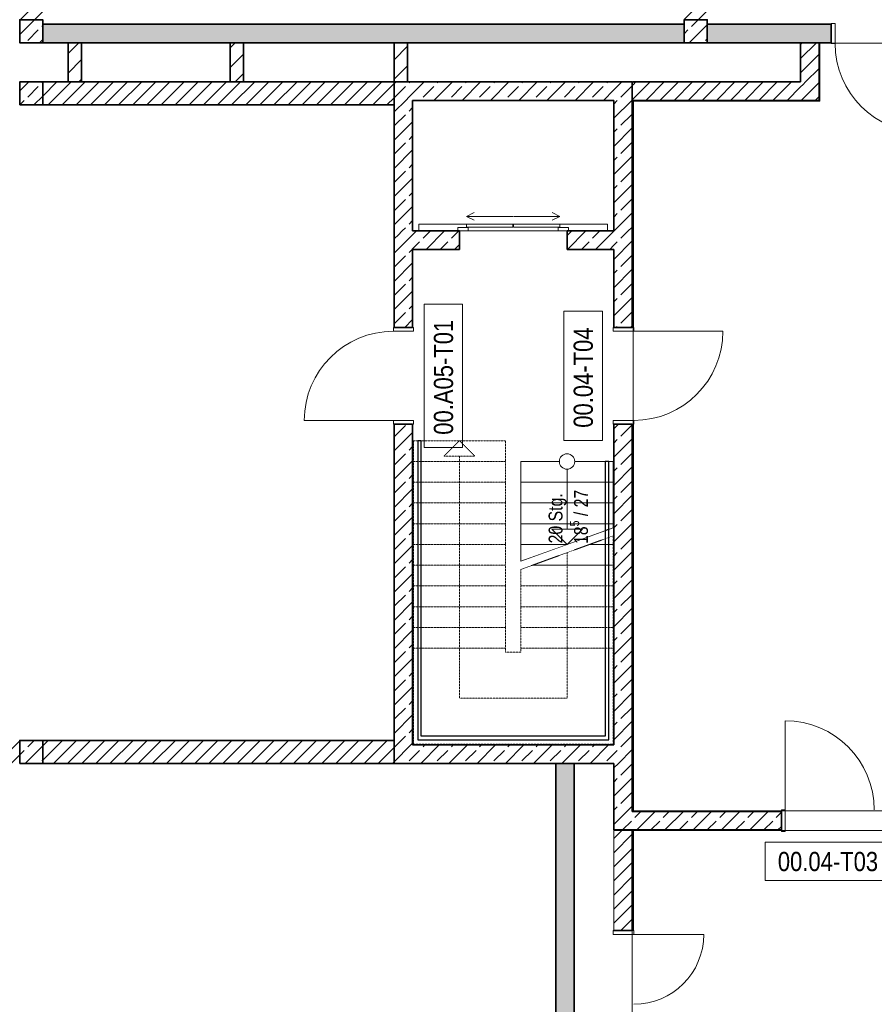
# Model space of a CAD drawing. Header units: metres. Extents: x -58265 to 590738, y -55036 to 35250.
# Tile 4 of 160: x -43400 to -32275, y -12635 to 180. Entities that reach past the tile are written whole.
import ezdxf

# ---------------------------------------------------------------- set-up
doc = ezdxf.new("R2010")
doc.units = ezdxf.units.M
doc.header["$LTSCALE"] = 0.05
doc.header["$PDSIZE"] = 0.8
doc.linetypes.add('Strichlinie_ eng', pattern=[46, 30, -16])
doc.linetypes.add('Wipeout_Contour', pattern=[20000, 0, -20000])
for name, color, linetype in [('0._Pikto für Layout_1_A_1_Bauteilschraffuren', 7, 'Continuous'), ('0._Pikto für Layout_1_A_1_Decken_UHD_3D', 7, 'Continuous'), ('0._Pikto für Layout_1_A_1_Geländer _ Brüstungen', 7, 'Continuous'), ('0._Pikto für Layout_1_A_1_Schraffuren', 7, 'Continuous'), ('0._Pikto für Layout_1_A_1_Stützen', 7, 'Continuous'), ('0._Pikto für Layout_1_A_1_Treppen', 7, 'Continuous'), ('0._Pikto für Layout_1_A_1_Türen', 7, 'Continuous'), ('0._Pikto für Layout_1_A_1_Türen_Text', 7, 'Continuous'), ('0._Pikto für Layout_1_A_1_Wände_Innen_Massiv', 7, 'Continuous')]:
    doc.layers.add(name, color=color, linetype=linetype)
doc.styles.add('ERSTELLTER_STIL_1', font='ARIALN.TTF')
doc.styles.add('ERSTELLTER_STIL_2', font='txt')
pattern_1 = [(45, (0, 0), (-183.8478, 183.8478), []), (45, (-91.92, 91.92), (-183.8478, 183.8478), [195, -65])]
pattern_2 = [(0, (0, 0), (0, 173.2051), [0, -100]), (0, (50, 86.6), (0, 173.2051), [0, -100])]
pattern_3 = [(45, (0, 0), (-91.92388, 91.92388), [])]
pattern_4 = [(45, (0, 0), (-127.2792, 127.2792), [])]

msp = doc.modelspace()

# ---------------------------------------------------------------- hatches: boundary and pattern name
at = {"layer": '0._Pikto für Layout_1_A_1_Bauteilschraffuren', "linetype": 'Continuous', "lineweight": 18}
h = msp.add_hatch(dxfattribs=at)
h.set_pattern_fill('MW_Kalksandstein_0001', color=9, style=0, pattern_type=2)
h.set_pattern_definition(pattern_3)
h.paths.add_polyline_path([(-43100, 7175), (-43400, 7175), (-43400, 180), (-43100, 180)])
h = msp.add_hatch(dxfattribs=at)
h.set_pattern_fill('MW_Kalksandstein_0001', color=9, style=0, pattern_type=2)
h.set_pattern_definition(pattern_3)
h.paths.add_polyline_path([(-34450, 7175), (-34750, 7175), (-34750, 180), (-34450, 180)])
h = msp.add_hatch(dxfattribs=at)
h.set_pattern_fill('Beton__Stahlbeton_0001', color=9, style=0, pattern_type=2)
h.set_pattern_definition(pattern_1)
h.paths.add_polyline_path([(-43100, -120), (-43100, 180), (-43400, 180), (-43400, -120)])
h = msp.add_hatch(dxfattribs=at)
h.set_pattern_fill('Beton__Stahlbeton_0001', color=9, style=0, pattern_type=2)
h.set_pattern_definition(pattern_1)
h.paths.add_polyline_path([(-34450, -120), (-34450, 180), (-34750, 180), (-34750, -120)])
for points in [[(-43100, -120), (-34750, -120), (-34750, 120), (-43100, 120)], [(-34450, 120), (-34450, -120), (-32835, -120), (-32835, 120)], [(-36180, -17800), (-36180, -9500), (-36420, -9500), (-36420, -17800)]]:
    msp.add_hatch(color=9, dxfattribs=at).paths.add_polyline_path(points)
h = msp.add_hatch(dxfattribs=at)
h.set_pattern_fill('MW_Ziegel_0001', color=9, style=0, pattern_type=2)
h.set_pattern_definition(pattern_4)
h.paths.add_polyline_path([(-42596, -630), (-42596, -120), (-42771, -120), (-42771, -630)])
h = msp.add_hatch(dxfattribs=at)
h.set_pattern_fill('MW_Ziegel_0001', color=9, style=0, pattern_type=2)
h.set_pattern_definition(pattern_4)
h.paths.add_polyline_path([(-40488, -630), (-40488, -120), (-40662, -120), (-40662, -630)])
h = msp.add_hatch(dxfattribs=at)
h.set_pattern_fill('MW_Ziegel_0001', color=9, style=0, pattern_type=2)
h.set_pattern_definition(pattern_4)
h.paths.add_polyline_path([(-38350, -630), (-38350, -120), (-38525, -120), (-38525, -630)])
h = msp.add_hatch(dxfattribs=at)
h.set_pattern_fill('MW_Kalksandstein_0001', color=9, style=0, pattern_type=2)
h.set_pattern_definition(pattern_3)
h.paths.add_polyline_path([(-32995, -630), (-32995, -120), (-33235, -120), (-33235, -630)])
h = msp.add_hatch(dxfattribs=at)
h.set_pattern_fill('Verputz_0001', color=9, style=0, pattern_type=2)
h.set_pattern_definition(pattern_2)
h.paths.add_polyline_path([(-32985, -870), (-32985, -120), (-32995, -120), (-32995, -870)])
h = msp.add_hatch(dxfattribs=at)
h.set_pattern_fill('Beton__Stahlbeton_0001', color=9, style=0, pattern_type=2)
h.set_pattern_definition(pattern_1)
h.paths.add_polyline_path([(-43400, -930), (-43100, -930), (-43100, -630), (-43400, -630)])
h = msp.add_hatch(dxfattribs=at)
h.set_pattern_fill('MW_Kalksandstein_0001', color=9, style=0, pattern_type=2)
h.set_pattern_definition(pattern_3)
h.paths.add_polyline_path([(-43100, -930), (-38525, -930), (-38525, -630), (-43100, -630)])
h = msp.add_hatch(dxfattribs=at)
h.set_pattern_fill('Beton__Stahlbeton_0001', color=9, style=0, pattern_type=2)
h.set_pattern_definition(pattern_1)
h.paths.add_polyline_path([(-38285, -870), (-38525, -630), (-38525, -870)])
h = msp.add_hatch(dxfattribs=at)
h.set_pattern_fill('Beton__Stahlbeton_0001', color=9, style=0, pattern_type=2)
h.set_pattern_definition(pattern_1)
h.paths.add_polyline_path([(-38285, -630), (-38525, -630), (-38285, -870)])
h = msp.add_hatch(dxfattribs=at)
h.set_pattern_fill('Beton__Stahlbeton_0001', color=9, style=0, pattern_type=2)
h.set_pattern_definition(pattern_1)
h.paths.add_polyline_path([(-38285, -870), (-35665, -870), (-35665, -630), (-38285, -630)])
h = msp.add_hatch(dxfattribs=at)
h.set_pattern_fill('Beton__Stahlbeton_0001', color=9, style=0, pattern_type=2)
h.set_pattern_definition(pattern_1)
h.paths.add_polyline_path([(-35665, -870), (-35425, -640), (-35665, -630)])
h = msp.add_hatch(dxfattribs=at)
h.set_pattern_fill('Beton__Stahlbeton_0001', color=9, style=0, pattern_type=2)
h.set_pattern_definition(pattern_1)
h.paths.add_polyline_path([(-35425, -640), (-35665, -870), (-35425, -870)])
h = msp.add_hatch(dxfattribs=at)
h.set_pattern_fill('MW_Kalksandstein_0001', color=9, style=0, pattern_type=2)
h.set_pattern_definition(pattern_3)
h.paths.add_polyline_path([(-35425, -640), (-35425, -870), (-35415, -870), (-35415, -630)])
h = msp.add_hatch(dxfattribs=at)
h.set_pattern_fill('MW_Kalksandstein_0001', color=9, style=0, pattern_type=2)
h.set_pattern_definition(pattern_3)
h.paths.add_polyline_path([(-33235, -630), (-35415, -630), (-35415, -870), (-33235, -870)])
h = msp.add_hatch(dxfattribs=at)
h.set_pattern_fill('MW_Kalksandstein_0001', color=9, style=0, pattern_type=2)
h.set_pattern_definition(pattern_3)
h.paths.add_polyline_path([(-33235, -870), (-32995, -870), (-33235, -630)])
h = msp.add_hatch(dxfattribs=at)
h.set_pattern_fill('MW_Kalksandstein_0001', color=9, style=0, pattern_type=2)
h.set_pattern_definition(pattern_3)
h.paths.add_polyline_path([(-33235, -630), (-32995, -870), (-32995, -630)])
h = msp.add_hatch(dxfattribs=at)
h.set_pattern_fill('Beton__Stahlbeton_0001', color=9, style=0, pattern_type=2)
h.set_pattern_definition(pattern_1)
h.paths.add_polyline_path([(-38525, -870), (-38525, -2570), (-38285, -2570), (-38285, -870)])
h = msp.add_hatch(dxfattribs=at)
h.set_pattern_fill('Beton__Stahlbeton_0001', color=9, style=0, pattern_type=2)
h.set_pattern_definition(pattern_1)
h.paths.add_polyline_path([(-35665, -870), (-35665, -2570), (-35425, -2570), (-35425, -870)])
h = msp.add_hatch(dxfattribs=at)
h.set_pattern_fill('Verputz_0001', color=9, style=0, pattern_type=2)
h.set_pattern_definition(pattern_2)
h.paths.add_polyline_path([(-35425, -870), (-35425, -880), (-35415, -880), (-35415, -870)])
h = msp.add_hatch(dxfattribs=at)
h.set_pattern_fill('Verputz_0001', color=9, style=0, pattern_type=2)
h.set_pattern_definition(pattern_2)
h.paths.add_polyline_path([(-35425, -880), (-35425, -2570), (-35415, -2570), (-35415, -880)])
h = msp.add_hatch(dxfattribs=at)
h.set_pattern_fill('Verputz_0001', color=9, style=0, pattern_type=2)
h.set_pattern_definition(pattern_2)
h.paths.add_polyline_path([(-32995, -870), (-35415, -870), (-35415, -880), (-32995, -880)])
h = msp.add_hatch(dxfattribs=at)
h.set_pattern_fill('Beton__Stahlbeton_0001', color=9, style=0, pattern_type=2)
h.set_pattern_definition(pattern_1)
h.paths.add_polyline_path([(-38525, -2570), (-38285, -2810), (-38285, -2570)])
h = msp.add_hatch(dxfattribs=at)
h.set_pattern_fill('Beton__Stahlbeton_0001', color=9, style=0, pattern_type=2)
h.set_pattern_definition(pattern_1)
h.paths.add_polyline_path([(-38285, -2810), (-38525, -2570), (-38525, -2810)])
h = msp.add_hatch(dxfattribs=at)
h.set_pattern_fill('Beton__Stahlbeton_0001', color=9, style=0, pattern_type=2)
h.set_pattern_definition(pattern_1)
h.paths.add_polyline_path([(-38285, -2810), (-37675, -2810), (-37675, -2570), (-38285, -2570)])
h = msp.add_hatch(dxfattribs=at)
h.set_pattern_fill('Beton__Stahlbeton_0001', color=9, style=0, pattern_type=2)
h.set_pattern_definition(pattern_1)
h.paths.add_polyline_path([(-36275, -2570), (-36275, -2810), (-35665, -2810), (-35665, -2570)])
h = msp.add_hatch(dxfattribs=at)
h.set_pattern_fill('Beton__Stahlbeton_0001', color=9, style=0, pattern_type=2)
h.set_pattern_definition(pattern_1)
h.paths.add_polyline_path([(-35425, -2570), (-35665, -2570), (-35665, -3825), (-35425, -3825)])
h = msp.add_hatch(dxfattribs=at)
h.set_pattern_fill('Verputz_0001', color=9, style=0, pattern_type=2)
h.set_pattern_definition(pattern_2)
h.paths.add_polyline_path([(-35425, -2570), (-35425, -3825), (-35415, -2570)])
h = msp.add_hatch(dxfattribs=at)
h.set_pattern_fill('Beton__Stahlbeton_0001', color=9, style=0, pattern_type=2)
h.set_pattern_definition(pattern_1)
h.paths.add_polyline_path([(-38525, -3825), (-38285, -3825), (-38285, -2810), (-38525, -2810)])
h = msp.add_hatch(dxfattribs=at)
h.set_pattern_fill('Beton__Stahlbeton_0001', color=9, style=0, pattern_type=2)
h.set_pattern_definition(pattern_1)
h.paths.add_polyline_path([(-38525, -9260), (-38285, -9260), (-38285, -5085), (-38525, -5085)])
h = msp.add_hatch(dxfattribs=at)
h.set_pattern_fill('Verputz_0001', color=9, style=0, pattern_type=2)
h.set_pattern_definition(pattern_2)
h.paths.add_polyline_path([(-35415, -5085), (-35425, -9500)])
h = msp.add_hatch(dxfattribs=at)
h.set_pattern_fill('MW_Kalksandstein_0001', color=9, style=0, pattern_type=2)
h.set_pattern_definition(pattern_3)
h.paths.add_polyline_path([(-45645, -9500), (-43400, -9500), (-43400, -9200), (-45645, -9200)])
h = msp.add_hatch(dxfattribs=at)
h.set_pattern_fill('Beton__Stahlbeton_0001', color=9, style=0, pattern_type=2)
h.set_pattern_definition(pattern_1)
h.paths.add_polyline_path([(-43400, -9500), (-43100, -9500), (-43100, -9200), (-43400, -9200)])
h = msp.add_hatch(dxfattribs=at)
h.set_pattern_fill('MW_Kalksandstein_0001', color=9, style=0, pattern_type=2)
h.set_pattern_definition(pattern_3)
h.paths.add_polyline_path([(-43100, -9500), (-38525, -9500), (-38525, -9200), (-43100, -9200)])
h = msp.add_hatch(dxfattribs=at)
h.set_pattern_fill('Beton__Stahlbeton_0001', color=9, style=0, pattern_type=2)
h.set_pattern_definition(pattern_1)
h.paths.add_polyline_path([(-38285, -9260), (-38525, -9500), (-38285, -9500)])
h = msp.add_hatch(dxfattribs=at)
h.set_pattern_fill('Beton__Stahlbeton_0001', color=9, style=0, pattern_type=2)
h.set_pattern_definition(pattern_1)
h.paths.add_polyline_path([(-38525, -9260), (-38525, -9500), (-38285, -9260)])
h = msp.add_hatch(dxfattribs=at)
h.set_pattern_fill('Beton__Stahlbeton_0001', color=9, style=0, pattern_type=2)
h.set_pattern_definition(pattern_1)
h.paths.add_polyline_path([(-38285, -9500), (-35665, -9500), (-35665, -9260), (-38285, -9260)])
h = msp.add_hatch(dxfattribs=at)
h.set_pattern_fill('Beton__Stahlbeton_0001', color=9, style=0, pattern_type=2)
h.set_pattern_definition(pattern_1)
h.paths.add_polyline_path([(-35425, -10125), (-35425, -9500), (-35665, -9500), (-35665, -10125)])
h = msp.add_hatch(dxfattribs=at)
h.set_pattern_fill('Verputz_0001', color=9, style=0, pattern_type=2)
h.set_pattern_definition(pattern_2)
h.paths.add_polyline_path([(-35415, -10115), (-35415, -9500), (-35425, -9500), (-35425, -10115)])
h = msp.add_hatch(dxfattribs=at)
h.set_pattern_fill('Verputz_0001', color=9, style=0, pattern_type=2)
h.set_pattern_definition(pattern_2)
h.paths.add_polyline_path([(-35415, -10115), (-33485, -10125), (-33485, -10115)])
h = msp.add_hatch(dxfattribs=at)
h.set_pattern_fill('Beton__Stahlbeton_0001', color=9, style=0, pattern_type=2)
h.set_pattern_definition(pattern_1)
h.paths.add_polyline_path([(-35665, -10125), (-35665, -10365), (-35425, -10125)])
h = msp.add_hatch(dxfattribs=at)
h.set_pattern_fill('Beton__Stahlbeton_0001', color=9, style=0, pattern_type=2)
h.set_pattern_definition(pattern_1)
h.paths.add_polyline_path([(-35425, -10125), (-35655, -10365), (-35425, -10365)])
h = msp.add_hatch(dxfattribs=at)
h.set_pattern_fill('Beton__Stahlbeton_0001', color=9, style=0, pattern_type=2)
h.set_pattern_definition(pattern_1)
h.paths.add_polyline_path([(-35425, -10125), (-35425, -10365), (-33485, -10365), (-33485, -10125), (-35425, -10125)])
h = msp.add_hatch(dxfattribs=at)
h.set_pattern_fill('Verputz_0001', color=9, style=0, pattern_type=2)
h.set_pattern_definition(pattern_2)
h.paths.add_polyline_path([(-35665, -10375), (-33485, -10375), (-33485, -10365), (-35655, -10365)])
h = msp.add_hatch(dxfattribs=at)
h.set_pattern_fill('MW_Kalksandstein_0001', color=9, style=0, pattern_type=2)
h.set_pattern_definition(pattern_3)
h.paths.add_polyline_path([(-35425, -10365), (-35665, -10365), (-35665, -11675), (-35425, -11675)])
h = msp.add_hatch(dxfattribs=at)
h.set_pattern_fill('Verputz_0001', color=9, style=0, pattern_type=2)
h.set_pattern_definition(pattern_2)
h.paths.add_polyline_path([(-35425, -10365), (-35425, -11675), (-35415, -11675), (-35415, -10365)])

# ---------------------------------------------------------------- linework, layer by layer
at = {"layer": '0._Pikto für Layout_1_A_1_Decken_UHD_3D', "color": 9, "linetype": 'Continuous', "lineweight": 18, "flags": 128}
for points in [[(-35415, -880), (-35415, -10115), (-25925, -10115), (-25925, -11469), (-23425, -11469), (-23425, -8135), (-31435, -8135), (-31435, -125), (-32985, -125), (-32985, -880)], [(-35425, -10375), (-35425, -20525), (-31333, -20525), (-29725, -20525), (-29725, -10375)]]:
    msp.add_lwpolyline(points, close=True, dxfattribs=at)
at = {"layer": '0._Pikto für Layout_1_A_1_Geländer _ Brüstungen', "color": 9, "linetype": 'Continuous', "lineweight": 25}
for p, q in [((-38172, -5300), (-38218, -5300)), ((-38218, -5300), (-38218, -5570)), ((-38172, -5570), (-38172, -5300)), ((-38218, -5570), (-38218, -8270)), ((-38172, -8270), (-38172, -5570)), ((-35778, -8000), (-35778, -9147)), ((-35732, -9193), (-35732, -8000)), ((-38218, -8270), (-38218, -9193)), ((-38172, -9147), (-38172, -8270)), ((-38218, -9193), (-35732, -9193)), ((-35778, -9147), (-38172, -9147))]:
    msp.add_line(p, q, dxfattribs=at)
at = {"layer": '0._Pikto für Layout_1_A_1_Stützen', "color": 9, "linetype": 'Continuous', "lineweight": 35, "flags": 128}
for points in [[(-43100, -120), (-43100, 180), (-43400, 180), (-43400, -120)], [(-34450, -120), (-34450, 180), (-34750, 180), (-34750, -120)], [(-43400, -930), (-43100, -930), (-43100, -630), (-43400, -630)], [(-43400, -9500), (-43100, -9500), (-43100, -9200), (-43400, -9200)]]:
    msp.add_lwpolyline(points, close=True, dxfattribs=at)
at = {"layer": '0._Pikto für Layout_1_A_1_Treppen', "color": 9, "linetype": 'Strichlinie_ eng', "lineweight": 13}
for p, q in [((-37075, -5300), (-38275, -5300)), ((-38275, -5300), (-38275, -5570)), ((-37675, -5570), (-37675, -5300)), ((-37075, -5570), (-37075, -5300)), ((-37075, -5570), (-38275, -5570)), ((-38275, -5570), (-38275, -5840)), ((-38275, -5570), (-37075, -5570)), ((-37675, -8000), (-37675, -5570)), ((-37075, -5840), (-37075, -5570)), ((-37075, -5840), (-38275, -5840)), ((-38275, -5840), (-38275, -6110)), ((-38275, -5840), (-37075, -5840)), ((-37075, -6110), (-37075, -5840)), ((-37075, -6110), (-38275, -6110)), ((-38275, -6110), (-38275, -6380)), ((-38275, -6110), (-37075, -6110)), ((-37075, -6380), (-37075, -6110)), ((-37075, -6380), (-38275, -6380)), ((-38275, -6380), (-38275, -6650)), ((-38275, -6380), (-37075, -6380)), ((-37075, -6650), (-37075, -6380)), ((-37075, -6650), (-38275, -6650)), ((-38275, -6650), (-38275, -6920)), ((-38275, -6650), (-37075, -6650)), ((-37075, -6920), (-37075, -6650)), ((-37075, -6920), (-38275, -6920)), ((-38275, -6920), (-38275, -7190)), ((-38275, -6920), (-37075, -6920)), ((-37075, -7190), (-37075, -6920)), ((-35675, -7190), (-35675, -6920)), ((-36875, -6975), (-36875, -7190)), ((-37075, -7190), (-38275, -7190)), ((-38275, -7190), (-38275, -7460)), ((-38275, -7190), (-37075, -7190)), ((-37075, -7460), (-37075, -7190)), ((-36875, -7190), (-35675, -7190)), ((-35675, -7190), (-36875, -7190)), ((-36875, -7190), (-36875, -7460)), ((-35675, -7460), (-35675, -7190)), ((-37075, -7460), (-38275, -7460)), ((-38275, -7460), (-38275, -7730)), ((-38275, -7460), (-37075, -7460)), ((-37075, -7730), (-37075, -7460)), ((-36875, -7460), (-35675, -7460)), ((-35675, -7460), (-36875, -7460)), ((-36875, -7460), (-36875, -7730)), ((-35675, -7730), (-35675, -7460)), ((-37075, -7730), (-38275, -7730)), ((-38275, -7730), (-38275, -8000)), ((-38275, -7730), (-37075, -7730)), ((-37075, -8000), (-37075, -7730)), ((-36875, -7730), (-35675, -7730)), ((-35675, -7730), (-36875, -7730)), ((-36875, -7730), (-36875, -8000)), ((-35675, -8000), (-35675, -7730)), ((-37075, -8000), (-38275, -8000)), ((-38275, -8000), (-38275, -9250)), ((-38275, -8000), (-37075, -8000)), ((-37675, -8650), (-37675, -8000)), ((-37075, -8050), (-37075, -8000)), ((-36875, -8050), (-37075, -8050)), ((-36875, -8000), (-35675, -8000)), ((-35675, -8000), (-36875, -8000)), ((-36875, -8000), (-36875, -8050)), ((-36275, -8000), (-36275, -8650)), ((-35675, -9250), (-35675, -8000)), ((-36275, -8650), (-37675, -8650)), ((-38275, -9250), (-35675, -9250))]:
    msp.add_line(p, q, dxfattribs=at)
at = {"layer": '0._Pikto für Layout_1_A_1_Türen', "color": 9, "linetype": 'Continuous', "lineweight": 18}
for p, q in [((-32835, 130), (-32785, 130)), ((-32835, -130), (-32835, 130)), ((-32785, 130), (-32785, -130)), ((-32785, -130), (-32835, -130)), ((-35747, -2480), (-38202, -2480)), ((-38202, -2480), (-38202, -2570)), ((-37695, -2570), (-37695, -2525)), ((-37695, -2525), (-37560, -2525)), ((-37582, -2520), (-37582, -2480)), ((-37582, -2480), (-36980, -2480)), ((-36980, -2520), (-37582, -2520)), ((-37560, -2525), (-37560, -2570)), ((-36980, -2480), (-36980, -2520)), ((-36367, -2480), (-36970, -2480)), ((-36970, -2480), (-36970, -2520)), ((-36970, -2520), (-36367, -2520)), ((-36390, -2570), (-36390, -2525)), ((-36390, -2525), (-36255, -2525)), ((-36367, -2520), (-36367, -2480)), ((-36255, -2525), (-36255, -2570)), ((-35747, -2570), (-35747, -2480)), ((-35747, -2570), (-38202, -2570)), ((-37560, -2570), (-37695, -2570)), ((-36255, -2570), (-36390, -2570)), ((-38535, -3875), (-38535, -3825)), ((-38535, -3825), (-38275, -3825)), ((-38275, -3825), (-38275, -3875)), ((-35675, -3825), (-35675, -3875)), ((-35405, -3825), (-35675, -3825)), ((-35405, -3875), (-35405, -3825)), ((-38275, -3875), (-38535, -3875)), ((-35675, -3875), (-35405, -3875)), ((-35405, -3875), (-34245, -3875)), ((-38535, -5035), (-39695, -5035)), ((-38275, -5035), (-38535, -5035)), ((-38535, -5035), (-38535, -5085)), ((-38535, -5085), (-38275, -5085)), ((-38275, -5085), (-38275, -5035)), ((-35675, -5085), (-35675, -5035)), ((-35675, -5035), (-35405, -5035)), ((-35405, -5085), (-35675, -5085)), ((-35405, -5035), (-35405, -5085)), ((-33435, -10105), (-33435, -8945)), ((-33435, -10105), (-33485, -10105)), ((-33485, -10105), (-33485, -10385)), ((-33435, -10385), (-33435, -10105)), ((-33485, -10385), (-33435, -10385)), ((-35675, -11675), (-35675, -11725)), ((-35405, -11675), (-35675, -11675)), ((-35675, -11725), (-35405, -11725)), ((-35405, -11725), (-35405, -11675)), ((-35405, -11725), (-34495, -11725))]:
    msp.add_line(p, q, dxfattribs=at)
at = {"layer": '0._Pikto für Layout_1_A_1_Türen', "color": 9, "linetype": 'Continuous', "lineweight": 35}
for p, q in [((-32835, -120), (-32835, 120)), ((-32835, -120), (-32835, 120)), ((-37675, -2570), (-37675, -2810)), ((-36275, -2570), (-36275, -2810)), ((-38525, -3825), (-38285, -3825)), ((-38525, -3825), (-38285, -3825)), ((-35425, -3825), (-35665, -3825)), ((-35425, -3825), (-35665, -3825)), ((-38525, -5085), (-38285, -5085)), ((-38525, -5085), (-38285, -5085)), ((-35425, -5085), (-35665, -5085)), ((-35425, -5085), (-35665, -5085)), ((-33485, -10365), (-33485, -10125)), ((-33485, -10365), (-33485, -10125)), ((-35425, -11675), (-35665, -11675)), ((-35425, -11675), (-35665, -11675))]:
    msp.add_line(p, q, dxfattribs=at)
at = {"layer": '0._Pikto für Layout_1_A_1_Türen', "color": 9, "linetype": 'Continuous', "lineweight": 13}
for p, q in [((-37582, -2380), (-37482, -2330)), ((-36980, -2380), (-37582, -2380)), ((-37582, -2380), (-37482, -2430)), ((-36970, -2380), (-36367, -2380)), ((-36367, -2380), (-36467, -2330)), ((-36367, -2380), (-36467, -2430))]:
    msp.add_line(p, q, dxfattribs=at)
for centre, radius, start, end in [((-31625, -130), 1160, 180, 270), ((-38535, -5035), 1160, 90, 180), ((-35405, -3875), 1160, 270, 0), ((-33435, -10105), 1160, 0, 90), ((-35405, -11725), 910, 270, 0)]:
    msp.add_arc(centre, radius, start, end, dxfattribs=at)
at = {"layer": '0._Pikto für Layout_1_A_1_Türen_Text', "color": 9, "linetype": 'Continuous', "lineweight": 13, "flags": 128}
for points in [[(-35815, -3613), (-36315, -3613), (-36315, -5297), (-35815, -5297)], [(-33697, -10525), (-33697, -11025), (-32013, -11025), (-32013, -10525)]]:
    msp.add_lwpolyline(points, close=True, dxfattribs=at)
at = {"layer": '0._Pikto für Layout_1_A_1_Wände_Innen_Massiv', "color": 9, "linetype": 'Continuous', "lineweight": 35}
for p, q in [((-32835, -120), (-32835, 120)), ((-32995, -630), (-32995, -120)), ((-35425, -640), (-35425, -630)), ((-35425, -640), (-35425, -870)), ((-35425, -870), (-35425, -640)), ((-35425, -640), (-35425, -870)), ((-32995, -870), (-32995, -630)), ((-35425, -2570), (-35425, -870)), ((-35425, -870), (-33235, -870)), ((-33235, -870), (-32995, -870)), ((-33235, -870), (-32995, -870)), ((-37675, -2570), (-37675, -2810)), ((-36275, -2570), (-36275, -2810)), ((-35425, -3825), (-35425, -2570)), ((-38525, -3825), (-38285, -3825)), ((-35425, -3825), (-35665, -3825)), ((-38525, -5085), (-38285, -5085)), ((-35425, -5085), (-35665, -5085)), ((-35425, -9500), (-35425, -5085)), ((-35425, -10125), (-35425, -9500)), ((-35425, -10125), (-35425, -10125)), ((-35425, -10125), (-35415, -10125)), ((-35425, -10125), (-35415, -10125)), ((-35425, -10125), (-35425, -10125)), ((-33485, -10125), (-35415, -10125)), ((-33485, -10365), (-33485, -10125)), ((-35665, -10365), (-35655, -10365)), ((-35665, -10365), (-35655, -10365)), ((-35655, -10365), (-35425, -10365)), ((-35655, -10365), (-35425, -10365)), ((-35425, -10365), (-33485, -10365)), ((-35425, -11675), (-35425, -10365)), ((-35425, -11675), (-35665, -11675))]:
    msp.add_line(p, q, dxfattribs=at)
at = {"layer": '0._Pikto für Layout_1_A_1_Wände_Innen_Massiv', "color": 9, "linetype": 'Continuous', "lineweight": 35, "flags": 128}
for points in [[(-34750, 120), (-43100, 120)], [(-32835, 120), (-34450, 120)], [(-43100, -120), (-34750, -120)], [(-42596, -120), (-42771, -120)], [(-42771, -120), (-42771, -630)], [(-42596, -630), (-42596, -120)], [(-40488, -120), (-40662, -120)], [(-40662, -120), (-40662, -630)], [(-40488, -630), (-40488, -120)], [(-38350, -120), (-38525, -120)], [(-38525, -120), (-38525, -630)], [(-38350, -630), (-38350, -120)], [(-34450, -120), (-32835, -120)], [(-33235, -120), (-33235, -630)], [(-32995, -120), (-33235, -120)], [(-38525, -630), (-43100, -630)], [(-42771, -630), (-42596, -630)], [(-40662, -630), (-40488, -630)], [(-38525, -630), (-38525, -870)], [(-35665, -630), (-38525, -630)], [(-38525, -630), (-38525, -930)], [(-38525, -630), (-38350, -630)], [(-35425, -630), (-35665, -630)], [(-33235, -630), (-35415, -630)], [(-38525, -870), (-38525, -2570)], [(-38285, -870), (-35665, -870)], [(-38285, -2570), (-38285, -870)], [(-35665, -870), (-35665, -2570)], [(-35415, -2570), (-35415, -880)], [(-43100, -930), (-38525, -930)], [(-38525, -2570), (-38525, -3825)], [(-37675, -2570), (-38285, -2570)], [(-35665, -2570), (-36275, -2570)], [(-35415, -3825), (-35415, -2570)], [(-38285, -2810), (-37675, -2810)], [(-38285, -3825), (-38285, -2810)], [(-36275, -2810), (-35665, -2810)], [(-35665, -2810), (-35665, -3825)], [(-38525, -5085), (-38525, -9500)], [(-38285, -9260), (-38285, -5085)], [(-35415, -9500), (-35415, -5085)], [(-38525, -9200), (-43100, -9200)], [(-38525, -9500), (-38525, -9200)], [(-35665, -9260), (-38285, -9260)], [(-43100, -9500), (-38525, -9500)], [(-38525, -9500), (-38285, -9500)], [(-38285, -9500), (-35665, -9500)], [(-36180, -9500), (-36420, -9500)], [(-36420, -9500), (-36420, -17800)], [(-36180, -17800), (-36180, -9500)], [(-35665, -9500), (-35665, -10365)], [(-35415, -10115), (-35415, -9500)], [(-35665, -10365), (-35425, -10365)], [(-35415, -11675), (-35415, -10365)]]:
    msp.add_lwpolyline(points, dxfattribs=at)
at = {"layer": '0._Pikto für Layout_1_A_1_Wände_Innen_Massiv', "color": 9, "linetype": 'Continuous', "lineweight": 18, "flags": 128}
for points in [[(-32985, -120), (-32995, -120)], [(-32985, -880), (-32985, -120)], [(-35415, -880), (-32995, -880)], [(-32985, -880), (-32995, -880)], [(-33485, -10115), (-35415, -10115)], [(-35665, -10375), (-35665, -10365)], [(-35665, -10365), (-35665, -11675)], [(-35665, -10375), (-33485, -10375)], [(-35425, -10365), (-35415, -10365)]]:
    msp.add_lwpolyline(points, dxfattribs=at)
at = {"layer": '0._Pikto für Layout_1_A_1_Wände_Innen_Massiv', "color": 9, "linetype": 'Continuous', "lineweight": 13, "flags": 128}
msp.add_lwpolyline([(-35415, -630), (-35425, -630)], dxfattribs=at)
at = {"layer": '0._Pikto für Layout_1_A_1_Wände_Innen_Massiv', "color": 9, "linetype": 'Continuous', "lineweight": 35}
msp.add_point((-35415, -630), dxfattribs=at)
msp.add_point((-35415, -630), dxfattribs=at)

# ---------------------------------------------------------------- texts
at = {"layer": '0._Pikto für Layout_1_A_1_Türen_Text', "color": 9, "linetype": 'Continuous', "lineweight": 18, "char_height": 250, "attachment_point": 7, "rotation": 90, "style": 'ERSTELLTER_STIL_2'}
for s, insert in [('\\A1;{\\pql;\\pt0;\\fSwis721 Cn BT|b0|i0|c0|p0;\\W1.000000;00.A05-T01\\fSwis721 Cn BT|b0|i0|c0|p0;\\W1.000000;\\fSwis721 Cn BT|b0|i0|c0|p0;\\W1.000000;\\fSwis721 Cn BT|b0|i0|c0|p0;\\W1.000000;}', (-37755, -5222)), ('\\A1;{\\pql;\\pt0;\\fSwis721 Cn BT|b0|i0|c0|p0;\\W1.000000;00.04-T04\\fSwis721 Cn BT|b0|i0|c0|p0;\\W1.000000;\\fSwis721 Cn BT|b0|i0|c0|p0;\\W1.000000;\\fSwis721 Cn BT|b0|i0|c0|p0;\\W1.000000;}', (-35935, -5131))]:
    msp.add_mtext(s, dxfattribs=dict(at, insert=insert))
at = {"layer": '0._Pikto für Layout_1_A_1_Türen_Text', "color": 9, "linetype": 'Continuous', "lineweight": 18, "insert": (-33531, -10905), "char_height": 250, "attachment_point": 7, "style": 'ERSTELLTER_STIL_2'}
msp.add_mtext('\\A1;{\\pql;\\pt0;\\fSwis721 Cn BT|b0|i0|c0|p0;\\W1.000000;00.04-T03\\fSwis721 Cn BT|b0|i0|c0|p0;\\W1.000000;\\fSwis721 Cn BT|b0|i0|c0|p0;\\W1.000000;\\fSwis721 Cn BT|b0|i0|c0|p0;\\W1.000000;}', dxfattribs=at)

# ---------------------------------------------------------------- wipeouts: each hides what was drawn before it
at = {"color": 254, "linetype": 'Wipeout_Contour', "lineweight": 0, "ltscale": 146884.935546}
msp.add_wipeout([(-35675, -5570), (-36875, -5570), (-36875, -5840), (-35675, -5840)], dxfattribs=at).dxf.layer = '0._Pikto für Layout_1_A_1_Schraffuren'

# ---------------------------------------------------------------- next in the draw order: linework, layer by layer
at = {"layer": '0._Pikto für Layout_1_A_1_Geländer _ Brüstungen', "color": 9, "linetype": 'Continuous', "lineweight": 25}
msp.add_line((-35732, -5570), (-35778, -5570), dxfattribs=at)
at = {"layer": '0._Pikto für Layout_1_A_1_Treppen', "color": 9, "linetype": 'Continuous', "lineweight": 18}
for p, q in [((-35675, -5570), (-36875, -5570)), ((-36875, -5570), (-36875, -5840)), ((-35675, -5840), (-35675, -5570)), ((-36875, -5840), (-35675, -5840))]:
    msp.add_line(p, q, dxfattribs=at)

# ---------------------------------------------------------------- next in the draw order: wipeouts: each hides what was drawn before it
at = {"color": 254, "linetype": 'Wipeout_Contour', "lineweight": 0, "ltscale": 114194.744574}
msp.add_wipeout([(-37675, -5300), (-37875, -5500), (-37475, -5500)], dxfattribs=at).dxf.layer = '0._Pikto für Layout_1_A_1_Schraffuren'

# ---------------------------------------------------------------- next in the draw order: linework, layer by layer
at = {"layer": '0._Pikto für Layout_1_A_1_Treppen', "color": 9, "linetype": 'Strichlinie_ eng', "lineweight": 13, "flags": 128}
msp.add_lwpolyline([(-37675, -5300), (-37875, -5500), (-37475, -5500)], close=True, dxfattribs=at)
at = {"layer": '0._Pikto für Layout_1_A_1_Türen_Text', "color": 9, "linetype": 'Continuous', "lineweight": 13, "flags": 128}
msp.add_lwpolyline([(-38135, -5388), (-37635, -5388), (-37635, -3522), (-38135, -3522)], close=True, dxfattribs=at)

# ---------------------------------------------------------------- next in the draw order: wipeouts: each hides what was drawn before it
at = {"color": 254, "linetype": 'Wipeout_Contour', "lineweight": 0, "ltscale": 147056.636246}
msp.add_wipeout([(-35675, -5840), (-36875, -5840), (-36875, -6110), (-35675, -6110)], dxfattribs=at).dxf.layer = '0._Pikto für Layout_1_A_1_Schraffuren'

# ---------------------------------------------------------------- next in the draw order: linework, layer by layer
at = {"layer": '0._Pikto für Layout_1_A_1_Treppen', "color": 9, "linetype": 'Continuous', "lineweight": 13}
msp.add_line((-36275, -5570), (-36275, -5840), dxfattribs=at)
at = {"layer": '0._Pikto für Layout_1_A_1_Treppen', "color": 9, "linetype": 'Continuous', "lineweight": 18}
for p, q in [((-35675, -5840), (-36875, -5840)), ((-36875, -5840), (-36875, -6110)), ((-35675, -6110), (-35675, -5840)), ((-36875, -6110), (-35675, -6110))]:
    msp.add_line(p, q, dxfattribs=at)

# ---------------------------------------------------------------- next in the draw order: wipeouts: each hides what was drawn before it
at = {"color": 254, "linetype": 'Wipeout_Contour', "lineweight": 0, "ltscale": 440402.280623}
msp.add_wipeout([(-36375, -5570), (-36375, -5570), (-36346, -5641), (-36275, -5670), (-36204, -5641), (-36175, -5570), (-36175, -5570), (-36175, -5570), (-36204, -5499), (-36275, -5470), (-36346, -5499)], dxfattribs=at).dxf.layer = '0._Pikto für Layout_1_A_1_Schraffuren'
at = {"color": 254, "linetype": 'Wipeout_Contour', "lineweight": 0, "ltscale": 147236.06063}
msp.add_wipeout([(-35675, -6110), (-36875, -6110), (-36875, -6380), (-35675, -6380)], dxfattribs=at).dxf.layer = '0._Pikto für Layout_1_A_1_Schraffuren'

# ---------------------------------------------------------------- next in the draw order: linework, layer by layer
at = {"layer": '0._Pikto für Layout_1_A_1_Treppen', "color": 9, "linetype": 'Continuous', "lineweight": 18}
for p, q in [((-35675, -6110), (-36875, -6110)), ((-36875, -6110), (-36875, -6380)), ((-35675, -6380), (-35675, -6110)), ((-36875, -6380), (-35675, -6380))]:
    msp.add_line(p, q, dxfattribs=at)
at = {"layer": '0._Pikto für Layout_1_A_1_Treppen', "color": 9, "linetype": 'Continuous', "lineweight": 13, "flags": 128}
msp.add_lwpolyline([(-36375, -5570, 1), (-36175, -5570, 1)], format="xyb", close=True, dxfattribs=at)

# ---------------------------------------------------------------- next in the draw order: wipeouts: each hides what was drawn before it
at = {"color": 254, "linetype": 'Wipeout_Contour', "lineweight": 0, "ltscale": 184263.253673}
msp.add_wipeout([(-35675, -6380), (-36875, -6380), (-36875, -6650), (-36275, -6650), (-35675, -6432)], dxfattribs=at).dxf.layer = '0._Pikto für Layout_1_A_1_Schraffuren'

# ---------------------------------------------------------------- next in the draw order: hatches: boundary and pattern name
at = {"layer": '0._Pikto für Layout_1_A_1_Bauteilschraffuren', "linetype": 'Continuous', "lineweight": 18}
h = msp.add_hatch(dxfattribs=at)
h.set_pattern_fill('Beton__Stahlbeton_0001', color=9, style=0, pattern_type=2)
h.set_pattern_definition(pattern_1)
h.paths.add_polyline_path([(-35665, -9500), (-35425, -9500), (-35425, -5085), (-35665, -5085)])

# ---------------------------------------------------------------- next in the draw order: linework, layer by layer
at = {"layer": '0._Pikto für Layout_1_A_1_Geländer _ Brüstungen', "color": 9, "linetype": 'Continuous', "lineweight": 25}
for p, q in [((-35778, -5570), (-35778, -8000)), ((-35732, -8000), (-35732, -5570))]:
    msp.add_line(p, q, dxfattribs=at)
at = {"layer": '0._Pikto für Layout_1_A_1_Geländer _ Brüstungen', "color": 9, "linetype": 'Continuous', "lineweight": 25, "flags": 128}
msp.add_lwpolyline([(-35732, -6452), (-35732, -5570), (-35778, -5570), (-35778, -6469)], close=True, dxfattribs=at)
at = {"layer": '0._Pikto für Layout_1_A_1_Treppen', "color": 9, "linetype": 'Continuous', "lineweight": 18}
for p, q in [((-35675, -6380), (-36875, -6380)), ((-36875, -6380), (-36875, -6650)), ((-35675, -6432), (-35675, -6380)), ((-36875, -6650), (-36275, -6650))]:
    msp.add_line(p, q, dxfattribs=at)
at = {"layer": '0._Pikto für Layout_1_A_1_Treppen', "color": 9, "linetype": 'Strichlinie_ eng', "lineweight": 13}
for p, q in [((-35983, -6650), (-35675, -6650)), ((-35675, -6650), (-35983, -6650)), ((-35675, -6650), (-35675, -6538)), ((-35675, -6920), (-35675, -6650))]:
    msp.add_line(p, q, dxfattribs=at)
at = {"layer": '0._Pikto für Layout_1_A_1_Wände_Innen_Massiv', "color": 9, "linetype": 'Continuous', "lineweight": 35, "flags": 128}
msp.add_lwpolyline([(-35665, -5085), (-35665, -9260)], dxfattribs=at)

# ---------------------------------------------------------------- next in the draw order: wipeouts: each hides what was drawn before it
at = {"color": 254, "linetype": 'Wipeout_Contour', "lineweight": 0, "ltscale": 111857.955286}
msp.add_wipeout([(-36875, -6650), (-36875, -6868), (-36275, -6650)], dxfattribs=at).dxf.layer = '0._Pikto für Layout_1_A_1_Schraffuren'

# ---------------------------------------------------------------- next in the draw order: linework, layer by layer
at = {"layer": '0._Pikto für Layout_1_A_1_Treppen', "color": 9, "linetype": 'Continuous', "lineweight": 13}
for p, q in [((-36275, -5840), (-36275, -6650)), ((-35675, -6432), (-36875, -6868))]:
    msp.add_line(p, q, dxfattribs=at)
at = {"layer": '0._Pikto für Layout_1_A_1_Treppen', "color": 9, "linetype": 'Strichlinie_ eng', "lineweight": 13}
for p, q in [((-35675, -6538), (-36875, -6975)), ((-36275, -6756), (-36275, -8000)), ((-36724, -6920), (-35675, -6920)), ((-35675, -6920), (-36724, -6920))]:
    msp.add_line(p, q, dxfattribs=at)
at = {"layer": '0._Pikto für Layout_1_A_1_Treppen', "color": 9, "linetype": 'Continuous', "lineweight": 18}
for p, q in [((-36275, -6650), (-36875, -6650)), ((-36875, -6650), (-36875, -6868))]:
    msp.add_line(p, q, dxfattribs=at)

# ---------------------------------------------------------------- next in the draw order: wipeouts: each hides what was drawn before it
at = {"color": 254, "linetype": 'Wipeout_Contour', "lineweight": 0, "ltscale": 110567.389988}
msp.add_wipeout([(-36275, -6650), (-36075, -6450), (-36475, -6450)], dxfattribs=at).dxf.layer = '0._Pikto für Layout_1_A_1_Schraffuren'

# ---------------------------------------------------------------- next in the draw order: linework, layer by layer
at = {"layer": '0._Pikto für Layout_1_A_1_Treppen', "color": 9, "linetype": 'Continuous', "lineweight": 13, "flags": 128}
msp.add_lwpolyline([(-36275, -6650), (-36075, -6450), (-36475, -6450)], close=True, dxfattribs=at)

# ---------------------------------------------------------------- next in the draw order: texts
at = {"layer": '0._Pikto für Layout_1_A_1_Treppen', "color": 9, "linetype": 'Continuous', "lineweight": 18, "char_height": 180, "rotation": 90, "style": 'ERSTELLTER_STIL_1'}
for s, insert, attachment_point in [('\\A1;{\\pqc;\\pt0,800;\\fArial Narrow|b0|i0|c0|p0;\\W1.000000;20 Stg.\\fArial Narrow|b0|i0|c0|p0;\\W1.000000;\\fArial Narrow|b0|i0|c0|p0;\\W1.000000;\\A1{\\H.66x;\\S^  ;}\\fArial Narrow|b0|i0|c0|p0;\\W1.000000;\\fArial Narrow|b0|i0|c0|p0;\\W1.000000;\\fArial Narrow|b0|i0|c0|p0;\\W1.000000;\\fArial Narrow|b0|i0|c0|p0;\\W1.000000;\\A1{\\H.66x;\\S^  ;}\\fArial Narrow|b0|i0|c0|p0;\\W1.000000;\\fArial Narrow|b0|i0|c0|p0;\\W1.000000;\\fArial Narrow|b0|i0|c0|p0;\\W1.000000;\\fArial Narrow|b0|i0|c0|p0;\\W1.000000;\\A1{\\H.66x;\\S^  ;}\\fArial Narrow|b0|i0|c0|p0;\\W1.000000;}', (-36280, -6253), 8), ('\\A1;{\\pqc;\\pt0,800;\\fArial Narrow|b0|i0|c0|p0;\\W1.000000;\\fArial Narrow|b0|i0|c0|p0;\\W1.000000;18\\fArial Narrow|b0|i0|c0|p0;\\W1.000000;\\A1{\\H.66x;\\S5^  ;}\\fArial Narrow|b0|i0|c0|p0;\\W1.000000;\\fArial Narrow|b0|i0|c0|p0;\\W1.000000; / \\fArial Narrow|b0|i0|c0|p0;\\W1.000000;27\\fArial Narrow|b0|i0|c0|p0;\\W1.000000;\\A1{\\H.66x;\\S^  ;}\\fArial Narrow|b0|i0|c0|p0;\\W1.000000;\\fArial Narrow|b0|i0|c0|p0;\\W1.000000;\\fArial Narrow|b0|i0|c0|p0;\\W1.000000;\\fArial Narrow|b0|i0|c0|p0;\\W1.000000;\\A1{\\H.66x;\\S^  ;}\\fArial Narrow|b0|i0|c0|p0;\\W1.000000;}', (-36236, -6253), 2)]:
    msp.add_mtext(s, dxfattribs=dict(at, insert=insert, attachment_point=attachment_point))

doc.saveas('drawing.dxf')
